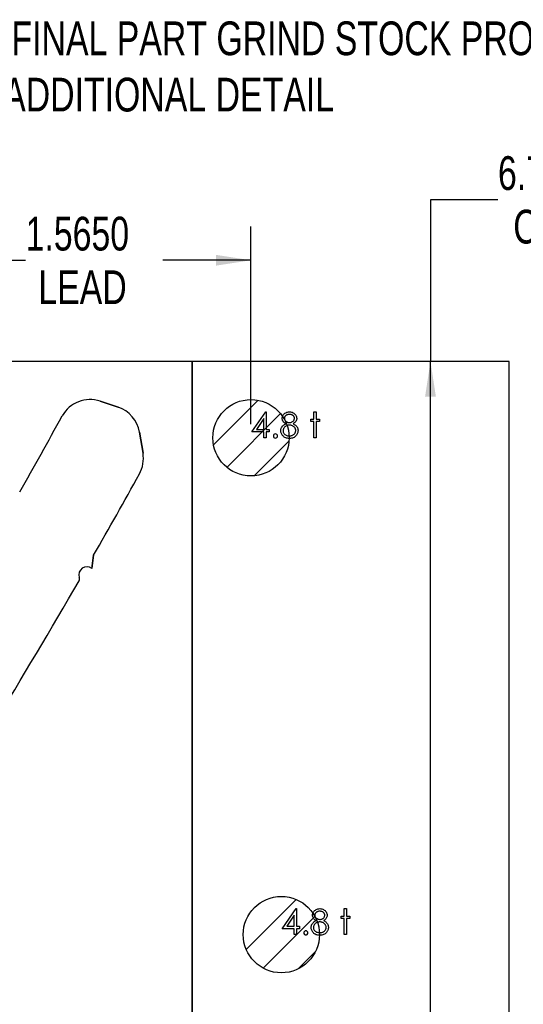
# Model space of a CAD drawing. Header units: inches. Extents: x 0.1 to 87.3, y 0.1 to 33.9.
# Tile 133 of 164: x 30 to 31.9, y 24.9 to 28.6. Entities that reach past the tile are written whole.
import ezdxf

# ---------------------------------------------------------------- set-up
doc = ezdxf.new("R2010")
doc.units = ezdxf.units.IN
doc.header["$MEASUREMENT"] = 0
doc.layers.add('DIMENSIONS', color=171, linetype='Continuous')
doc.layers.add('NOTES', color=5, linetype='Continuous')
doc.styles.add('SLDTEXTSTYLE0', font='TXT', dxfattribs={"width": 0.75})
doc.dimstyles.new('SLDDIMSTYLE0', dxfattribs={"dimtxt": 0.125, "dimasz": 0.13, "dimexe": 0, "dimexo": 0.0625, "dimgap": 0.03125, "dimtad": 0, "dimtih": 1, "dimtoh": 1, "dimdec": 4, "dimlfac": 1.333333, "dimrnd": 1e-09, "dimzin": 4, "dimdsep": 46, "dimtxsty": 'SLDTEXTSTYLE0', "dimsah": 1, "dimcen": 0.09, "dimadec": 0, "dimazin": 1, "dimtfac": 1, "dimtdec": 4, "dimtofl": 0, "dimtmove": 0, "dimatfit": 3, "dimfxl": 1, "dimfrac": 2, "dimtolj": 1, "dimtzin": 12, "dimarcsym": 0})

# ---------------------------------------------------------------- blocks, each defined once
blk = doc.blocks.new('SW_HATCH_12')
at = {"color": 0, "linetype": 'Continuous', "lineweight": 18}
for p, q in [((0, 0), (-0.185, -0.185)), ((0.0697, -0.0629), (-0.1221, -0.2546)), ((0.0724, -0.1928), (0.0078, -0.2573))]:
    blk.add_line(p, q, dxfattribs=at)
blk = doc.blocks.new('SW_HATCH_13')
at = {"color": 0, "linetype": 'Continuous', "lineweight": 18}
for p, q in [((0, 0), (-0.1653, -0.1653)), ((0.0831, -0.0495), (-0.1158, -0.2484)), ((0.1144, -0.1507), (-0.0146, -0.2798))]:
    blk.add_line(p, q, dxfattribs=at)
blk = doc.blocks.new('_D')
at = {"layer": 'DIMENSIONS'}
for p, q in [((31.7575, 27.9263), (31.5075, 27.9263)), ((31.5075, 27.9263), (31.5075, 27.3274)), ((31.5075, 22.2574), (31.5075, 27.3274))]:
    blk.add_line(p, q, dxfattribs=at)
for points in [[(31.5075, 27.3274), (31.4875, 27.1974), (31.5275, 27.1974)], [(31.5075, 22.2574), (31.5275, 22.3874), (31.4875, 22.3874)]]:
    blk.add_solid(points, dxfattribs=at)
at = {"layer": 'DIMENSIONS', "char_height": 0.125, "attachment_point": 1, "style": 'SLDTEXTSTYLE0'}
for s, insert in [('6.7600', (31.7575, 28.0874)), ('COIL', (31.8141, 27.889))]:
    blk.add_mtext(s, dxfattribs=dict(at, insert=insert))
blk = doc.blocks.new('_D_5')
at = {"layer": 'DIMENSIONS'}
for p, q in [((29.6687, 27.0946), (29.6687, 27.827)), ((30.8424, 27.0946), (30.8424, 27.827)), ((29.6687, 27.702), (30.0074, 27.702)), ((30.8424, 27.702), (30.5153, 27.702))]:
    blk.add_line(p, q, dxfattribs=at)
for points in [[(29.6687, 27.702), (29.7987, 27.682), (29.7987, 27.722)], [(30.8424, 27.702), (30.7124, 27.722), (30.7124, 27.682)]]:
    blk.add_solid(points, dxfattribs=at)
at = {"layer": 'DIMENSIONS', "char_height": 0.125, "attachment_point": 1, "style": 'SLDTEXTSTYLE0'}
for s, insert in [('1.5650', (30.0074, 27.8631)), ('LEAD', (30.0546, 27.6647))]:
    blk.add_mtext(s, dxfattribs=dict(at, insert=insert))

msp = doc.modelspace()

# ---------------------------------------------------------------- linework, layer by layer
at = {"color": 7, "linetype": 'Continuous', "lineweight": 25}
for p, q in [((30.624935, 27.327365), (29.451185, 27.327365)), ((30.624935, 22.257365), (30.624935, 27.327365)), ((30.624935, 27.327365), (30.624935, 22.257365)), ((31.798685, 27.327365), (30.624935, 27.327365)), ((31.798685, 22.257365), (31.798685, 27.327365)), ((30.350182, 27.158236), (30.283561, 27.18035)), ((30.283561, 27.18035), (30.350182, 27.158236)), ((30.442379, 26.987107), (30.429518, 27.065308)), ((30.429518, 27.065308), (30.442379, 26.987107)), ((30.253111, 26.560298), (30.259505, 26.609613)), ((30.259505, 26.609613), (30.253111, 26.560298))]:
    msp.add_line(p, q, dxfattribs=at)
at = {"color": 7, "linetype": 'Continuous', "flags": 128}
for points in [[(30.897217, 27.140768), (30.898925, 27.140768), (30.898925, 27.140768), (30.898925, 27.075865), (30.898925, 27.075865), (30.909743, 27.075865), (30.909743, 27.075865), (30.909743, 27.066249), (30.909743, 27.066249), (30.898925, 27.066249), (30.898925, 27.066249), (30.898925, 27.044615), (30.898925, 27.044615), (30.890512, 27.044615), (30.890512, 27.044615), (30.890512, 27.066249), (30.890512, 27.066249), (30.846041, 27.066249), (30.846041, 27.066249), (30.897216, 27.140768)], [(30.998591, 27.096842), (31.000882, 27.095621), (31.003004, 27.094363), (31.004957, 27.093048), (31.00676, 27.091715), (31.008413, 27.090325), (31.009897, 27.088879), (31.011211, 27.087414), (31.012376, 27.085893), (31.01339, 27.084334), (31.014272, 27.082719), (31.015024, 27.081048), (31.015624, 27.079339), (31.016113, 27.077555), (31.016451, 27.075733), (31.016639, 27.073855), (31.016714, 27.071921), (31.016714, 27.071921), (31.016601, 27.069216), (31.016263, 27.066587), (31.015718, 27.064033), (31.014948, 27.061573), (31.013934, 27.059169), (31.012714, 27.056878), (31.011286, 27.054643), (31.009615, 27.052502), (31.009615, 27.052502), (31.007324, 27.050098), (31.004807, 27.047995), (31.002047, 27.04623), (30.999042, 27.044784), (30.995812, 27.043657), (30.992356, 27.042849), (30.988656, 27.04238), (30.984731, 27.042211), (30.984731, 27.042211), (30.980957, 27.042361), (30.977407, 27.042774), (30.974083, 27.043488), (30.971022, 27.044464), (30.968167, 27.045741), (30.965576, 27.0473), (30.963209, 27.049122), (30.961068, 27.051244), (30.959172, 27.053535), (30.957538, 27.055883), (30.956167, 27.058286), (30.955021, 27.060747), (30.954139, 27.063263), (30.953519, 27.065836), (30.953143, 27.068465), (30.953012, 27.071151), (30.953012, 27.071151), (30.953087, 27.073123), (30.953294, 27.075038), (30.953632, 27.076898), (30.954101, 27.078719), (30.954721, 27.080484), (30.955472, 27.082193), (30.956355, 27.083865), (30.957369, 27.08548), (30.958552, 27.087058), (30.959885, 27.088579), (30.961406, 27.090062), (30.963097, 27.091508), (30.964937, 27.092917), (30.966965, 27.094269), (30.969144, 27.095584), (30.97151, 27.096842), (30.97151, 27.096842), (30.968299, 27.098701), (30.965519, 27.100786), (30.963172, 27.103058), (30.961237, 27.105556), (30.959735, 27.108204), (30.958683, 27.110946), (30.958026, 27.113782), (30.95782, 27.116711), (30.95782, 27.116711), (30.958045, 27.119697), (30.958721, 27.122646), (30.959867, 27.125575), (30.961444, 27.128449), (30.963435, 27.131172), (30.965763, 27.133576), (30.96843, 27.135679), (30.971454, 27.137482), (30.974722, 27.138928), (30.978121, 27.139942), (30.981633, 27.140562), (30.985295, 27.140768), (30.985295, 27.140768), (30.988863, 27.140562), (30.992281, 27.139942), (30.995567, 27.13889), (30.998722, 27.137444), (31.001652, 27.135641), (31.004225, 27.133519), (31.006479, 27.131116), (31.008394, 27.128411), (31.009934, 27.125538), (31.011023, 27.122571), (31.011681, 27.119547), (31.011906, 27.116448), (31.011906, 27.116448), (31.011699, 27.113406), (31.01108, 27.110533), (31.010028, 27.107828), (31.008582, 27.105293), (31.006704, 27.102927), (31.004432, 27.100748), (31.001708, 27.098701), (30.998591, 27.096842)], [(30.984825, 27.131153), (30.982853, 27.131078), (30.980975, 27.13089), (30.979191, 27.130552), (30.977482, 27.130083), (30.975848, 27.129463), (30.974327, 27.12873), (30.972881, 27.127848), (30.97151, 27.126834), (30.970271, 27.125726), (30.9692, 27.12458), (30.968299, 27.123378), (30.967548, 27.12212), (30.966984, 27.120805), (30.966571, 27.119453), (30.966308, 27.118045), (30.966233, 27.11658), (30.966233, 27.11658), (30.966327, 27.115115), (30.96659, 27.113706), (30.967022, 27.112317), (30.96766, 27.110965), (30.968449, 27.10965), (30.969426, 27.108354), (30.970571, 27.107115), (30.971905, 27.105894), (30.973351, 27.104767), (30.974872, 27.103791), (30.976431, 27.102983), (30.978064, 27.102307), (30.979755, 27.101781), (30.981501, 27.101405), (30.983304, 27.10118), (30.985163, 27.101105), (30.985163, 27.101105), (30.987548, 27.101236), (30.989877, 27.10165), (30.992131, 27.102326), (30.994328, 27.103265), (30.996375, 27.104448), (30.998178, 27.105838), (30.999737, 27.107415), (31.00107, 27.109199), (31.002122, 27.111096), (31.002892, 27.112974), (31.003342, 27.114871), (31.003493, 27.116768), (31.003493, 27.116768), (31.003417, 27.118101), (31.003192, 27.119397), (31.002816, 27.120655), (31.002291, 27.121913), (31.001615, 27.123134), (31.000807, 27.124317), (30.99983, 27.125481), (30.998704, 27.126627), (30.997445, 27.127679), (30.996056, 27.128599), (30.994516, 27.129388), (30.992844, 27.130026), (30.991041, 27.130515), (30.989107, 27.130871), (30.987041, 27.131078), (30.984825, 27.131153)], [(31.075608, 27.140768), (31.084021, 27.140768), (31.084021, 27.140768), (31.084021, 27.113124), (31.084021, 27.113124), (31.096041, 27.113124), (31.096041, 27.113124), (31.096041, 27.104711), (31.096041, 27.104711), (31.084021, 27.104711), (31.084021, 27.104711), (31.084021, 27.044615), (31.084021, 27.044615), (31.075608, 27.044615), (31.075608, 27.044615), (31.075608, 27.104711), (31.075608, 27.104711), (31.063589, 27.104711), (31.063589, 27.104711), (31.063589, 27.113124), (31.063589, 27.113124), (31.075608, 27.113124), (31.075608, 27.113124), (31.075608, 27.140768)], [(30.890512, 27.075865), (30.890512, 27.11658), (30.890512, 27.11658), (30.862567, 27.075865), (30.862567, 27.075865), (30.890512, 27.075865)], [(30.98537, 27.09149), (30.982872, 27.091396), (30.980487, 27.091095), (30.978196, 27.090626), (30.976017, 27.08995), (30.973933, 27.089067), (30.971942, 27.087997), (30.970064, 27.086738), (30.968299, 27.085292), (30.966684, 27.083715), (30.965294, 27.082081), (30.964111, 27.080372), (30.963153, 27.078606), (30.962383, 27.076766), (30.961857, 27.074869), (30.961538, 27.072897), (30.961425, 27.070869), (30.961425, 27.070869), (30.961613, 27.068353), (30.962158, 27.06593), (30.963078, 27.063545), (30.964355, 27.061254), (30.96597, 27.059113), (30.967886, 27.057254), (30.970083, 27.05562), (30.972581, 27.054268), (30.975341, 27.053197), (30.97829, 27.052446), (30.981464, 27.051976), (30.984825, 27.051826), (30.984825, 27.051826), (30.987454, 27.05192), (30.989933, 27.052202), (30.992281, 27.052671), (30.994478, 27.053329), (30.996544, 27.054155), (30.998478, 27.055188), (31.000281, 27.05639), (31.001934, 27.057798), (31.003417, 27.059319), (31.004713, 27.060916), (31.005821, 27.062568), (31.006704, 27.064277), (31.007399, 27.066043), (31.007906, 27.067883), (31.008206, 27.06978), (31.0083, 27.071752), (31.0083, 27.071752), (31.008188, 27.073667), (31.007887, 27.075508), (31.007361, 27.077311), (31.006629, 27.079057), (31.005671, 27.080747), (31.004525, 27.082381), (31.003155, 27.083959), (31.001577, 27.08548), (30.999849, 27.086888), (30.998046, 27.088109), (30.99615, 27.089142), (30.994159, 27.089987), (30.992093, 27.090644), (30.989933, 27.091114), (30.987699, 27.091396), (30.98537, 27.09149)], [(31.009716, 25.301018), (31.011425, 25.301018), (31.011425, 25.301018), (31.011425, 25.236115), (31.011425, 25.236115), (31.022243, 25.236115), (31.022243, 25.236115), (31.022243, 25.226499), (31.022243, 25.226499), (31.011425, 25.226499), (31.011425, 25.226499), (31.011425, 25.204865), (31.011425, 25.204865), (31.003012, 25.204865), (31.003012, 25.204865), (31.003012, 25.226499), (31.003012, 25.226499), (30.958541, 25.226499), (30.958541, 25.226499), (31.009716, 25.301018)], [(31.003012, 25.236115), (31.003012, 25.27683), (31.003012, 25.27683), (30.975067, 25.236115), (30.975067, 25.236115), (31.003012, 25.236115)], [(31.111091, 25.257092), (31.113382, 25.255871), (31.115504, 25.254613), (31.117457, 25.253298), (31.11926, 25.251965), (31.120913, 25.250575), (31.122397, 25.249129), (31.123711, 25.247664), (31.124876, 25.246143), (31.12589, 25.244584), (31.126772, 25.242969), (31.127524, 25.241298), (31.128124, 25.239589), (31.128613, 25.237805), (31.128951, 25.235983), (31.129139, 25.234105), (31.129214, 25.232171), (31.129214, 25.232171), (31.129101, 25.229466), (31.128763, 25.226837), (31.128218, 25.224283), (31.127448, 25.221823), (31.126434, 25.219419), (31.125214, 25.217128), (31.123786, 25.214893), (31.122115, 25.212752), (31.122115, 25.212752), (31.119824, 25.210348), (31.117307, 25.208245), (31.114547, 25.20648), (31.111542, 25.205034), (31.108312, 25.203907), (31.104856, 25.203099), (31.101156, 25.20263), (31.097231, 25.202461), (31.097231, 25.202461), (31.093457, 25.202611), (31.089907, 25.203024), (31.086583, 25.203738), (31.083522, 25.204714), (31.080667, 25.205991), (31.078076, 25.20755), (31.075709, 25.209372), (31.073568, 25.211494), (31.071672, 25.213785), (31.070038, 25.216133), (31.068667, 25.218536), (31.067521, 25.220997), (31.066639, 25.223513), (31.066019, 25.226086), (31.065643, 25.228715), (31.065512, 25.231401), (31.065512, 25.231401), (31.065587, 25.233373), (31.065794, 25.235288), (31.066132, 25.237148), (31.066601, 25.238969), (31.067221, 25.240734), (31.067972, 25.242443), (31.068855, 25.244115), (31.069869, 25.24573), (31.071052, 25.247308), (31.072385, 25.248829), (31.073906, 25.250312), (31.075597, 25.251758), (31.077437, 25.253167), (31.079465, 25.254519), (31.081644, 25.255834), (31.08401, 25.257092), (31.08401, 25.257092), (31.080799, 25.258951), (31.078019, 25.261036), (31.075672, 25.263308), (31.073737, 25.265806), (31.072235, 25.268454), (31.071183, 25.271196), (31.070526, 25.274032), (31.07032, 25.276961), (31.07032, 25.276961), (31.070545, 25.279947), (31.071221, 25.282896), (31.072367, 25.285825), (31.073944, 25.288699), (31.075935, 25.291422), (31.078263, 25.293826), (31.08093, 25.295929), (31.083954, 25.297732), (31.087222, 25.299178), (31.090621, 25.300192), (31.094133, 25.300812), (31.097795, 25.301018), (31.097795, 25.301018), (31.101363, 25.300812), (31.104781, 25.300192), (31.108067, 25.29914), (31.111222, 25.297694), (31.114152, 25.295891), (31.116725, 25.293769), (31.118979, 25.291366), (31.120894, 25.288661), (31.122434, 25.285788), (31.123523, 25.282821), (31.124181, 25.279797), (31.124406, 25.276698), (31.124406, 25.276698), (31.124199, 25.273656), (31.12358, 25.270783), (31.122528, 25.268078), (31.121082, 25.265543), (31.119204, 25.263177), (31.116932, 25.260998), (31.114208, 25.258951), (31.111091, 25.257092)], [(31.097325, 25.291403), (31.095353, 25.291328), (31.093475, 25.29114), (31.091691, 25.290802), (31.089982, 25.290333), (31.088348, 25.289713), (31.086827, 25.28898), (31.085381, 25.288098), (31.08401, 25.287084), (31.082771, 25.285976), (31.0817, 25.28483), (31.080799, 25.283628), (31.080048, 25.28237), (31.079484, 25.281055), (31.079071, 25.279703), (31.078808, 25.278295), (31.078733, 25.27683), (31.078733, 25.27683), (31.078827, 25.275365), (31.07909, 25.273956), (31.079522, 25.272567), (31.08016, 25.271215), (31.080949, 25.2699), (31.081926, 25.268604), (31.083071, 25.267365), (31.084405, 25.266144), (31.085851, 25.265017), (31.087372, 25.264041), (31.088931, 25.263233), (31.090564, 25.262557), (31.092255, 25.262031), (31.094001, 25.261655), (31.095804, 25.26143), (31.097663, 25.261355), (31.097663, 25.261355), (31.100048, 25.261486), (31.102377, 25.2619), (31.104631, 25.262576), (31.106828, 25.263515), (31.108875, 25.264698), (31.110678, 25.266088), (31.112237, 25.267665), (31.11357, 25.269449), (31.114622, 25.271346), (31.115392, 25.273224), (31.115842, 25.275121), (31.115993, 25.277018), (31.115993, 25.277018), (31.115917, 25.278351), (31.115692, 25.279647), (31.115316, 25.280905), (31.114791, 25.282163), (31.114115, 25.283384), (31.113307, 25.284567), (31.11233, 25.285731), (31.111204, 25.286877), (31.109945, 25.287929), (31.108556, 25.288849), (31.107016, 25.289638), (31.105344, 25.290276), (31.103541, 25.290765), (31.101607, 25.291121), (31.099541, 25.291328), (31.097325, 25.291403)], [(31.188108, 25.301018), (31.196521, 25.301018), (31.196521, 25.301018), (31.196521, 25.273374), (31.196521, 25.273374), (31.208541, 25.273374), (31.208541, 25.273374), (31.208541, 25.264961), (31.208541, 25.264961), (31.196521, 25.264961), (31.196521, 25.264961), (31.196521, 25.204865), (31.196521, 25.204865), (31.188108, 25.204865), (31.188108, 25.204865), (31.188108, 25.264961), (31.188108, 25.264961), (31.176089, 25.264961), (31.176089, 25.264961), (31.176089, 25.273374), (31.176089, 25.273374), (31.188108, 25.273374), (31.188108, 25.273374), (31.188108, 25.301018)], [(31.09787, 25.25174), (31.095372, 25.251646), (31.092987, 25.251345), (31.090696, 25.250876), (31.088517, 25.2502), (31.086433, 25.249317), (31.084442, 25.248247), (31.082564, 25.246988), (31.080799, 25.245542), (31.079184, 25.243965), (31.077794, 25.242331), (31.076611, 25.240622), (31.075653, 25.238856), (31.074883, 25.237016), (31.074357, 25.235119), (31.074038, 25.233147), (31.073925, 25.231119), (31.073925, 25.231119), (31.074113, 25.228603), (31.074658, 25.22618), (31.075578, 25.223795), (31.076855, 25.221504), (31.07847, 25.219363), (31.080386, 25.217504), (31.082583, 25.21587), (31.085081, 25.214518), (31.087841, 25.213447), (31.09079, 25.212696), (31.093964, 25.212226), (31.097325, 25.212076), (31.097325, 25.212076), (31.099954, 25.21217), (31.102433, 25.212452), (31.104781, 25.212921), (31.106978, 25.213579), (31.109044, 25.214405), (31.110978, 25.215438), (31.112781, 25.21664), (31.114434, 25.218048), (31.115917, 25.219569), (31.117213, 25.221166), (31.118321, 25.222818), (31.119204, 25.224527), (31.119899, 25.226293), (31.120406, 25.228133), (31.120706, 25.23003), (31.1208, 25.232002), (31.1208, 25.232002), (31.120688, 25.233917), (31.120387, 25.235758), (31.119861, 25.237561), (31.119129, 25.239307), (31.118171, 25.240997), (31.117025, 25.242631), (31.115655, 25.244209), (31.114077, 25.24573), (31.112349, 25.247138), (31.110546, 25.248359), (31.10865, 25.249392), (31.106659, 25.250237), (31.104593, 25.250894), (31.102433, 25.251364), (31.100199, 25.251646), (31.09787, 25.25174)]]:
    msp.add_lwpolyline(points, dxfattribs=at)
at = {"color": 7, "linetype": 'Continuous', "lineweight": 25}
for centre in [(30.842435, 27.044615), (30.842435, 27.044615), (30.954935, 25.204865), (30.954935, 25.204865)]:
    msp.add_circle(centre, 0.141375, dxfattribs=at)
for centre, radius, start, end in [((30.246352, 27.068254), 0.11811, 71.637066, 151.104254), ((30.246352, 27.068254), 0.11811, 71.637066, 151.104254), ((30.312973, 27.04614), 0.11811, 9.339864, 71.637066), ((30.312973, 27.04614), 0.11811, 9.339864, 71.637066), ((8.263819, 39.201135), 24.990425, 330.3655985, 331.1042539), ((8.263819, 39.201135), 24.990425, 330.3655985, 331.1042539), ((30.325835, 26.967939), 0.11811, 330.992012, 9.339864), ((30.325835, 26.967939), 0.11811, 330.992012, 9.339864), ((8.263819, 39.201135), 25.344756, 330.2108408, 330.9920122), ((8.263819, 39.201135), 25.344756, 330.2108408, 330.9920122), ((30.234256, 26.537574), 0.029528, 50.317419, 199.524822), ((30.234256, 26.537574), 0.029528, 50.317419, 199.524822), ((8.263819, 39.201135), 25.344756, 327.1397816, 329.9650774), ((8.263819, 39.201135), 25.344756, 327.1397816, 329.9650774), ((30.192512, 26.522771), 0.014764, 329.965077, 19.524822), ((30.192512, 26.522771), 0.014764, 329.965077, 19.524822)]:
    msp.add_arc(centre, radius, start, end, dxfattribs=at)
at = {"color": 7, "linetype": 'Continuous'}
for centre, radius, start, end in [((30.93318, 27.051225), 0.007813, 90.001534, 89.998466), ((31.04568, 25.211475), 0.007812, 90.000289, 89.999711)]:
    msp.add_arc(centre, radius, start, end, dxfattribs=at)

# ---------------------------------------------------------------- block references
at = {"color": 5, "linetype": 'Continuous', "lineweight": 18, "true_color": 0x0000ff}
for name, p in [('SW_HATCH_13', (30.868889, 27.183493)), ('SW_HATCH_12', (31.009443, 25.335309))]:
    msp.add_blockref(name, p, dxfattribs=at)

# ---------------------------------------------------------------- texts
at = {"layer": 'NOTES', "insert": (29.624776, 28.586313), "char_height": 0.125, "attachment_point": 1, "style": 'SLDTEXTSTYLE0'}
msp.add_mtext('SEE "FINAL PART GRIND STOCK PROVISION" VIEW ^JFOR ADDITIONAL DETAIL', dxfattribs=at)

# ---------------------------------------------------------------- dimensions: what is measured, and where the dimension line sits
at = {"layer": 'DIMENSIONS'}
dim = msp.add_linear_dim(base=(31.507477, 27.327365), p1=(31.798685, 22.257365), p2=(31.798685, 27.327365), angle=90, text='<>\\PCOIL', dimstyle='SLDDIMSTYLE0', dxfattribs=at)
dim.commit()
dim.dimension.update_dxf_attribs({"geometry": '_D', "text_midpoint": (31.507477, 27.926276), "dimtype": 160})
dim = msp.add_linear_dim(base=(30.842435, 27.702013), p1=(29.668685, 27.044615), p2=(30.842435, 27.044615), text='<>\\PLEAD', dimstyle='SLDDIMSTYLE0', dxfattribs=at)
dim.commit()
dim.dimension.update_dxf_attribs({"geometry": '_D_5', "text_midpoint": (30.261345, 27.702013), "dimtype": 160})

doc.saveas('drawing.dxf')
